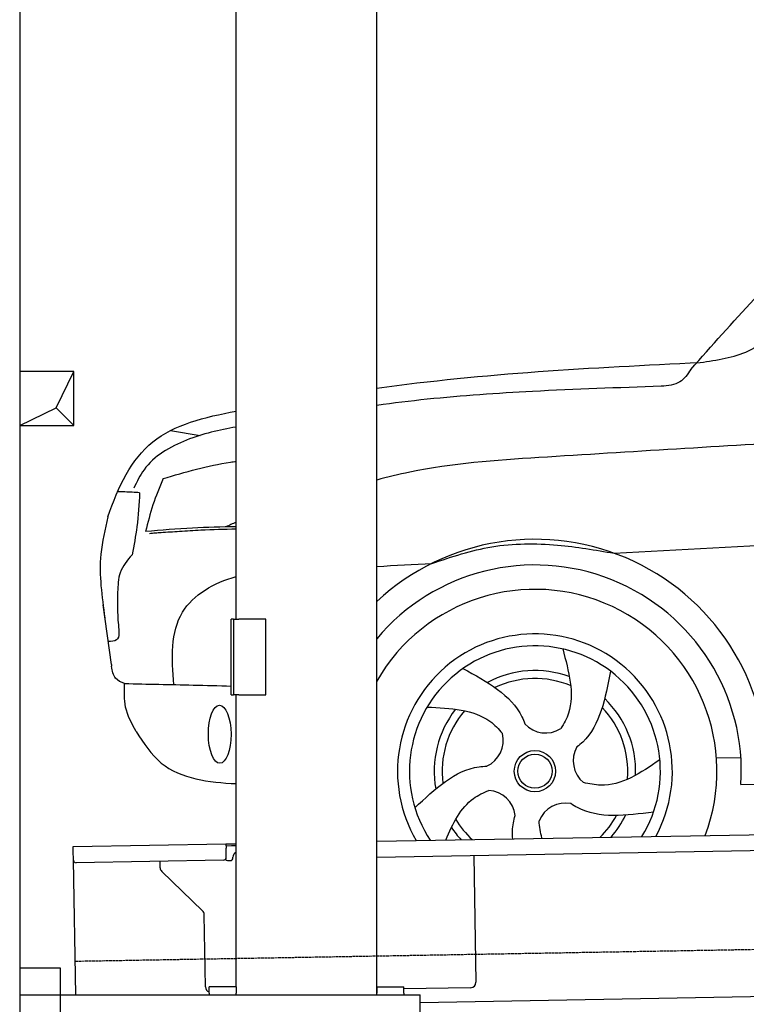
# Model space of a CAD drawing. Header units: millimetres. Extents: x 1073 to 6773, y 6091 to 11516.
# Tile 2 of 5: x 1073 to 2416, y 7995 to 9817. Entities that reach past the tile are written whole.
import ezdxf

# ---------------------------------------------------------------- set-up
doc = ezdxf.new("R2010")
doc.units = ezdxf.units.MM
doc.linetypes.add('GEN3', pattern=[6.25, 5, -1.25])
doc.layers.get('0').update_dxf_attribs({"lineweight": 25})
doc.layers.add('3', color=6, linetype='GEN3', lineweight=25)
doc.layers.add('breakthrough', color=1, linetype='Continuous', lineweight=25)
doc.layers.add('Car', color=10, linetype='Continuous')

msp = doc.modelspace()

# ---------------------------------------------------------------- linework, layer by layer
for p, q in [((1072.8, 11015.9), (1072.8, 6265.9)), ((1472.8, 8708), (1472.8, 10233)), ((1732.8, 8013), (1732.8, 10233)), ((1467.8, 8708), (1463.8, 8708)), ((1463.8, 8568), (1463.8, 8708)), ((1467.8, 8708), (1477.8, 8708)), ((1467.8, 8708), (1467.8, 8568)), ((1527.8, 8708), (1477.8, 8708)), ((1527.8, 8568), (1527.8, 8708)), ((1463.8, 8568), (1467.8, 8568)), ((1477.8, 8568), (1467.8, 8568)), ((1472.8, 8027.8), (1472.8, 8568)), ((1477.8, 8568), (1527.8, 8568)), ((1732.8, 8297.1), (4392.1, 8343.5)), ((4387.6, 8313.4), (1732.8, 8267.1)), ((1171.6, 8287.3), (1454, 8292.2)), ((1454, 8292.2), (1464, 8292.4)), ((1454, 8292.2), (1454.2, 8284.2)), ((1464.1, 8288.4), (1454.1, 8288.2)), ((1464, 8292.4), (1472.8, 8292.5)), ((1472.8, 8288.5), (1464.1, 8288.4)), ((1171.7, 8279.3), (1171.6, 8287.3)), ((1172, 8262.3), (1171.7, 8279.3)), ((1454.5, 8267.2), (1454.2, 8284.2)), ((1912, 8270.2), (1916.1, 8036.2)), ((1176.4, 8013), (1172, 8262.3)), ((1449.6, 8262.1), (1177.1, 8257.4)), ((1332.3, 8248.2), (1332.1, 8260.1)), ((1457.1, 8261.3), (1462.1, 8261.3)), ((1467, 8266.4), (1467, 8267.4)), ((1410.8, 8168.4), (1335.3, 8241.2)), ((1416.1, 8027.5), (1413.8, 8161.3)), ((1072.8, 8063), (1147.8, 8063)), ((1147.8, 8063), (1147.8, 7858)), ((4146.4, 8039.2), (1812.8, 7998.4)), ((1472.8, 8028), (1422.8, 8028)), ((1422.8, 8016), (1422.8, 8028)), ((1422.8, 8016), (1422.8, 8013)), ((1472.8, 8027.8), (1472.8, 8016)), ((1472.8, 8013), (1472.8, 8016)), ((1732.8, 8028), (1782.8, 8028)), ((1732.8, 8027.8), (1732.8, 8016)), ((1732.8, 8013), (1732.8, 8016)), ((1782.8, 8016), (1782.8, 8028)), ((1906.2, 8026.1), (1782.8, 8023.9)), ((1782.8, 8016), (1782.8, 8013)), ((1072.8, 8013), (1812.8, 8013)), ((1812.8, 7908), (1812.8, 8013))]:
    msp.add_line(p, q)
for centre, radius, start, end in [((1477, 8267.6), 10, 114.7874, 181), ((1177, 8262.4), 5, 181, 271), ((1449.5, 8267.1), 5, 271, 1), ((1457, 8266.3), 5, 214.2367, 271), ((1462, 8266.3), 5, 271, 1), ((1342.3, 8248.4), 10, 181, 226), ((1403.8, 8161.2), 10, 1, 46), ((1906.1, 8036.1), 10, 271, 1), ((1426.1, 8027.7), 10, 181, 250.2934)]:
    msp.add_arc(centre, radius, start, end)
at = {"layer": '3'}
msp.add_line((1175.3, 8075.3), (6230.4, 8163.5), dxfattribs=at)
at = {"layer": 'breakthrough'}
for p, q in [((1140.1, 9098.9), (1172.8, 9165.9)), ((1072.8, 9065.9), (1140.1, 9098.9)), ((1139.9, 9098.7), (1172.8, 9065.9))]:
    msp.add_line(p, q, dxfattribs=at)
msp.add_lwpolyline([(1172.8, 9165.9), (1072.8, 9165.9), (1072.8, 9065.9), (1172.8, 9065.9)], close=True, dxfattribs=at)
at = {"layer": 'Car'}
for p, q in [((1351.6, 9057), (1406.4, 9047.9)), ((1242.2, 8623.8), (1226.8, 8734.6)), ((2360.5, 8451.6), (2405.7, 8452)), ((2405.8, 8401.8), (4410.6, 8433.1))]:
    msp.add_line(p, q, dxfattribs=at)
for radius in [38.2, 31.6]:
    msp.add_circle((2025.1, 8426.7), radius, dxfattribs=at)
for centre, radius, start, end in [((2025.1, 8426.7), 429, 356.78, 132.945), ((2025.1, 8426.7), 381.5, 356.2633, 140.0169), ((2025.1, 8426.7), 336.4, 339.2853, 150.3254), ((2025.1, 8426.7), 254, 331.6588, 210.3412), ((2025.1, 8426.7), 231.9, 328.535, 213.465), ((2025.1, 8426.7), 186.2, 70.0353, 118.173), ((2025.1, 8426.7), 171.5, 67.3622, 115.5079), ((2025.1, 8426.7), 186.2, 358.0232, 46.1683), ((2025.1, 8426.7), 171.5, 355.349, 43.5022), ((2025.1, 8426.7), 186.2, 142.0346, 190.1631), ((2025.1, 8426.7), 171.5, 139.3625, 187.4977), ((2045, 8549.7), 52.3, 222.4441, 302.2029), ((1914.2, 8483.6), 52.3, 294.4441, 14.2029), ((2148.2, 8445.8), 52.3, 150.4441, 230.2029), ((1936.7, 8338.8), 52.3, 6.4441, 86.2029), ((2081.3, 8315.4), 52.3, 78.4441, 158.2029), ((2025.1, 8426.7), 171.5, 314.4657, 331.4884), ((2025.1, 8426.7), 186.2, 319.0539, 334.1555), ((2025.1, 8426.7), 171.5, 211.3494, 227.5343), ((2025.1, 8426.7), 186.2, 214.0221, 222.9461)]:
    msp.add_arc(centre, radius, start, end, dxfattribs=at)
msp.add_ellipse((1442.4, 8495.1), major_axis=(0.3, -53.8), ratio=0.38902, dxfattribs=at)
for points in [[(2330.6, 9182.7), (2420.1, 9204.3), (2504.1, 9269.2), (2747.2, 9502.5), (2927.6, 9638.4), (3045, 9714.2), (3215.4, 9753.7)], [(2313.3, 9170), (2552, 9424), (2816.2, 9647.3)], [(2313.3, 9170), (2292.9, 9147), (2258.5, 9138.7)], [(1337.8, 8967.9), (1319.1, 8919.2), (1305.5, 8870.1)], [(1294.4, 8941.8), (1267.1, 8943.2), (1253.6, 8943.3)], [(1294.4, 8941.8), (1289.3, 8879), (1280.5, 8827.2)], [(1235.8, 8897.1), (1222.7, 8827.9), (1230.2, 8710.4)], [(1334, 8867.8), (1323.4, 8867), (1312.8, 8866.1)], [(1834.8, 8811.2), (1945.3, 8841.7), (2067, 8844.9), (2171.5, 8829.9)], [(1280.5, 8827.2), (1258.7, 8793.9), (1253.8, 8757.9)], [(1253.8, 8757.9), (1255.2, 8697.4), (1251.8, 8669.6), (1236.3, 8666.6)], [(1266.6, 8588.8), (1250.1, 8598.5), (1242.7, 8620.7)], [(1287.8, 8500), (1268.6, 8545.4), (1266.6, 8588.8)], [(2256, 8447.7), (2146.5, 8400.8), (2114.8, 8405.6)]]:
    msp.add_spline(points, degree=3, dxfattribs=at)
for points in [[(1732.8, 9135.3), (1930.7, 9162.8), (2130.5, 9173.4), (2330.6, 9182.7)], [(1472.8, 8887.4), (1466.5, 8884.4), (1460.1, 8881.5), (1453.7, 8878.6)], [(1732.8, 8805.5), (1766.8, 8807.4), (1800.8, 8809.3), (1834.8, 8811.2)], [(1242.2, 8623.8), (1242.4, 8622.7), (1242.6, 8621.7), (1242.7, 8620.7)]]:
    msp.add_open_spline(points, degree=3, dxfattribs=at)
for points, knots in [([(2258.5, 9138.7), (2179.2, 9136), (2034.8, 9131.1), (1859.4, 9119.3), (1763.7, 9107.6), (1732.8, 9103.5)], [0, 0, 0, 0, 238.01557, 433.396453, 527.162282, 527.162282, 527.162282, 527.162282]), ([(1235.8, 8897.1), (1255, 8953.1), (1302.6, 9054.4), (1414.4, 9081.9), (1472.8, 9092.7)], [67.561551, 67.561551, 67.561551, 67.561551, 233.573658, 399.842311, 399.842311, 399.842311, 399.842311]), ([(3390.1, 9082.1), (3106.8, 9069.7), (2654.1, 9045.6), (2201.8, 9017.4), (2032.4, 9006.9)], [1993.331731, 1993.331731, 1993.331731, 1993.331731, 2843.912796, 3352.993084, 3352.993084, 3352.993084, 3352.993084]), ([(1472.8, 9063.3), (1441.9, 9057.9), (1380.1, 9043.8), (1308.9, 9003.2), (1289.4, 8962.1), (1283.7, 8950.3)], [43.565405, 43.565405, 43.565405, 43.565405, 137.99626, 233.728897, 272.771125, 272.771125, 272.771125, 272.771125]), ([(1337.8, 8967.9), (1379, 8980.1), (1423.6, 8993.3), (1469.2, 8999.3), (1472.8, 8999.7)], [0, 0, 0, 0, 128.068451, 138.835984, 138.835984, 138.835984, 138.835984]), ([(2032.4, 9006.9), (1952.2, 9001.5), (1851, 8994.7), (1753, 8970.6), (1732.8, 8965.3)], [0, 0, 0, 0, 240.25843, 302.959358, 302.959358, 302.959358, 302.959358]), ([(2171.5, 8829.9), (2414.7, 8843.4), (3133.1, 8882.6), (3851.7, 8918.7), (4327.3, 8931.4), (4327.3, 8931.4), (4327.3, 8931.4), (4327.3, 8931.4), (4367.4, 8932.5), (4407.5, 8933.6), (4447.6, 8934.7)], [651.356687, 651.356687, 651.356687, 651.356687, 1382.168851, 2809.521179, 2809.521179, 2809.521179, 2809.521212, 2809.521212, 2809.521212, 2929.815775, 2929.815775, 2929.815775, 2929.815775]), ([(1472.8, 8878.9), (1445.9, 8878.5), (1390.1, 8877.1), (1334.4, 8872.5), (1305.5, 8870.1)], [41.224456, 41.224456, 41.224456, 41.224456, 121.811128, 208.751004, 208.751004, 208.751004, 208.751004]), ([(1472.8, 8874.4), (1451.1, 8873.9), (1416.1, 8873.1), (1369.9, 8870.1), (1345.3, 8868.5), (1334, 8867.8)], [83.717742, 83.717742, 83.717742, 83.717742, 148.847009, 188.713602, 222.633888, 222.633888, 222.633888, 222.633888]), ([(1357.4, 8586.9), (1354.3, 8635.4), (1348.5, 8726.4), (1432.1, 8775.8), (1472.8, 8786.6)], [0, 0, 0, 0, 134.846457, 252.435041, 252.435041, 252.435041, 252.435041]), ([(2076.4, 8652.8), (2087.6, 8611.3), (2101.9, 8558.1), (2079, 8514.7), (2072.9, 8505.5)], [0, 0, 0, 0, 119.179133, 152.546972, 152.546972, 152.546972, 152.546972]), ([(1892.1, 8616.7), (1936.7, 8592.3), (1986, 8565.3), (2004.8, 8518.9), (2006.4, 8514.4)], [0, 0, 0, 0, 140.862207, 155.3883, 155.3883, 155.3883, 155.3883]), ([(2164.7, 8611.8), (2155.3, 8561.8), (2144.9, 8506.7), (2106.5, 8474.4), (2102.7, 8471.5)], [0, 0, 0, 0, 140.862207, 155.444261, 155.444261, 155.444261, 155.444261]), ([(1266.6, 8588.8), (1308.8, 8587.9), (1374.4, 8586.5), (1440.3, 8585.1), (1463.8, 8584.2)], [0, 0, 0, 0, 126.842835, 197.090472, 197.090472, 197.090472, 197.090472]), ([(1825.8, 8545.4), (1868.8, 8543.2), (1923.8, 8540.3), (1958, 8505.1), (1964.9, 8496.4)], [0, 0, 0, 0, 119.179133, 152.627431, 152.627431, 152.627431, 152.627431]), ([(1287.8, 8500), (1301.9, 8478.5), (1343.1, 8415.8), (1422.7, 8406.2), (1472.8, 8403.7)], [0, 0, 0, 0, 74.559643, 218.206144, 218.206144, 218.206144, 218.206144]), ([(1803.2, 8358.9), (1840.2, 8393.8), (1881.1, 8432.3), (1931.1, 8435.9), (1935.9, 8436)], [0, 0, 0, 0, 140.862207, 155.442461, 155.442461, 155.442461, 155.442461]), ([(1860.5, 8299.3), (1873.2, 8330.3), (1893, 8369.1), (1929.8, 8387.2), (1940.1, 8391)], [25.310584, 25.310584, 25.310584, 25.310584, 119.179133, 152.616634, 152.616634, 152.616634, 152.616634]), ([(2244.3, 8351), (2193.9, 8344.6), (2138.1, 8337.4), (2095.5, 8364), (2091.6, 8366.7)], [0, 0, 0, 0, 140.862207, 155.53262, 155.53262, 155.53262, 155.53262]), ([(1984.1, 8301.5), (1983.2, 8311.4), (1983.7, 8325.9), (1987.2, 8340.2), (1988.6, 8344.8)], [109.754013, 109.754013, 109.754013, 109.754013, 140.862207, 155.531654, 155.531654, 155.531654, 155.531654]), ([(2038.2, 8302.4), (2038.1, 8302.7), (2035.1, 8312.9), (2033.9, 8324), (2032.7, 8334.9)], [118.353951, 118.353951, 118.353951, 118.353951, 119.179133, 151.284708, 151.284708, 151.284708, 151.284708])]:
    msp.add_open_spline(points, degree=3, knots=knots, dxfattribs=at)

doc.saveas('drawing.dxf')
